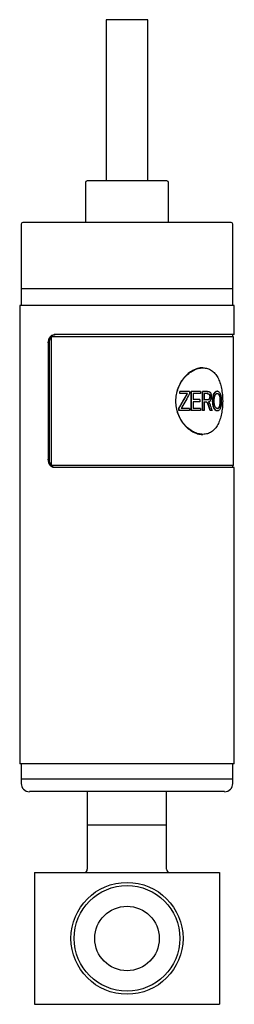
# Model space of a CAD drawing. Header units: inches. Extents: x 3.21 to 12.52, y 1.43 to 9.3.
# Tile 1 of 6: x 3.21 to 3.72, y 3.49 to 5.82. Entities that reach past the tile are written whole.
import ezdxf

# ---------------------------------------------------------------- set-up
doc = ezdxf.new("R2010")
doc.units = ezdxf.units.IN
doc.header["$MEASUREMENT"] = 0

msp = doc.modelspace()

# ---------------------------------------------------------------- linework, layer by layer
at = {"color": 7, "linetype": 'Continuous', "lineweight": 25}
for p, q in [((3.4147, 5.8184), (3.4147, 5.4365)), ((3.5131, 5.8184), (3.4147, 5.8184)), ((3.5131, 5.4365), (3.5131, 5.8184)), ((3.5584, 5.4365), (3.3694, 5.4365)), ((3.3655, 5.4326), (3.3655, 5.3381)), ((3.5623, 5.3381), (3.5623, 5.4326)), ((3.2139, 5.3341), (3.2139, 5.1806)), ((3.71, 5.3381), (3.2178, 5.3381)), ((3.7139, 5.1806), (3.7139, 5.3341)), ((3.2139, 5.1806), (3.2139, 5.1412)), ((3.7139, 5.1806), (3.2139, 5.1806)), ((3.7139, 5.1412), (3.7139, 5.1806)), ((3.2104, 5.1412), (3.2104, 4.0556)), ((3.7174, 5.1412), (3.2104, 5.1412)), ((3.7174, 5.0723), (3.7174, 5.1412)), ((3.285, 5.0674), (3.285, 4.7623)), ((3.7159, 5.0674), (3.285, 5.0674)), ((3.7174, 5.0723), (3.2919, 5.0723)), ((3.7139, 5.0674), (3.7139, 5.0723)), ((3.7159, 4.7623), (3.7159, 5.0674)), ((3.2778, 5.0527), (3.2778, 4.7771)), ((3.2803, 5.0527), (3.2803, 4.7771)), ((3.6435, 4.9936), (3.6421, 4.9936)), ((3.5886, 4.9325), (3.5886, 4.9378)), ((3.589, 4.9378), (3.5886, 4.9378)), ((3.589, 4.9325), (3.5886, 4.9325)), ((3.589, 4.9325), (3.589, 4.9378)), ((3.6116, 4.9378), (3.589, 4.9378)), ((3.607, 4.9325), (3.589, 4.9325)), ((3.6116, 4.9378), (3.6116, 4.9325)), ((3.6158, 4.8923), (3.6158, 4.9378)), ((3.6164, 4.9378), (3.6158, 4.9378)), ((3.6164, 4.8923), (3.6164, 4.9378)), ((3.6373, 4.9378), (3.6164, 4.9378)), ((3.6373, 4.9325), (3.6201, 4.9325)), ((3.6201, 4.9325), (3.6201, 4.9183)), ((3.6373, 4.9378), (3.6373, 4.9325)), ((3.6422, 4.8923), (3.6422, 4.9378)), ((3.6429, 4.9378), (3.6422, 4.9378)), ((3.6429, 4.8923), (3.6429, 4.9378)), ((3.6544, 4.9378), (3.6429, 4.9378)), ((3.6547, 4.9325), (3.6462, 4.9325)), ((3.6462, 4.9325), (3.6462, 4.9177)), ((3.6594, 4.9252), (3.6601, 4.9252)), ((3.6775, 4.9384), (3.6767, 4.9384)), ((3.6767, 4.9331), (3.6776, 4.9331)), ((3.6827, 4.9254), (3.6835, 4.9254)), ((3.6364, 4.9183), (3.6201, 4.9183)), ((3.6364, 4.913), (3.6201, 4.913)), ((3.6201, 4.913), (3.6201, 4.8976)), ((3.6364, 4.9183), (3.6364, 4.913)), ((3.6538, 4.9177), (3.6462, 4.9177)), ((3.6504, 4.9124), (3.6462, 4.9124)), ((3.6462, 4.9124), (3.6462, 4.8923)), ((3.6671, 4.9144), (3.6663, 4.9144)), ((3.6699, 4.8988), (3.6691, 4.8988)), ((3.6837, 4.9151), (3.6845, 4.9151)), ((3.5865, 4.8923), (3.5865, 4.8978)), ((3.587, 4.8978), (3.5865, 4.8978)), ((3.587, 4.8923), (3.5865, 4.8923)), ((3.587, 4.8923), (3.587, 4.8978)), ((3.612, 4.8923), (3.587, 4.8923)), ((3.612, 4.8976), (3.5917, 4.8976)), ((3.612, 4.8976), (3.612, 4.8923)), ((3.6164, 4.8923), (3.6158, 4.8923)), ((3.6378, 4.8923), (3.6164, 4.8923)), ((3.6378, 4.8976), (3.6201, 4.8976)), ((3.6378, 4.8976), (3.6378, 4.8923)), ((3.6429, 4.8923), (3.6422, 4.8923)), ((3.6462, 4.8923), (3.6429, 4.8923)), ((3.6616, 4.8923), (3.6608, 4.8923)), ((3.665, 4.8923), (3.6616, 4.8923)), ((3.6767, 4.897), (3.6775, 4.897)), ((3.6775, 4.8917), (3.6767, 4.8917)), ((3.6421, 4.8361), (3.6435, 4.8361)), ((3.7159, 4.7623), (3.285, 4.7623)), ((3.7139, 4.7574), (3.7139, 4.7623)), ((3.7174, 4.7574), (3.2919, 4.7574)), ((3.7174, 4.0556), (3.7174, 4.7574)), ((3.7174, 4.0556), (3.2104, 4.0556)), ((3.2139, 4.0556), (3.2139, 4.0192)), ((3.7139, 4.0192), (3.7139, 4.0556)), ((3.2139, 4.0192), (3.2139, 4.0093)), ((3.7139, 4.0192), (3.2139, 4.0192)), ((3.7139, 4.0093), (3.7139, 4.0192)), ((3.6942, 3.9897), (3.2336, 3.9897)), ((3.3701, 3.9897), (3.3701, 3.9109)), ((3.5576, 3.9109), (3.5576, 3.9897)), ((3.3701, 3.9109), (3.3701, 3.8059)), ((3.3701, 3.9109), (3.5576, 3.9109)), ((3.5576, 3.8059), (3.5576, 3.9109)), ((3.2451, 3.7984), (3.2451, 3.4859)), ((3.2451, 3.7984), (3.6826, 3.7984)), ((3.6826, 3.7984), (3.6826, 3.4859)), ((3.2451, 3.4859), (3.6826, 3.4859))]:
    msp.add_line(p, q, dxfattribs=at)
for centre, radius in [((3.4639, 3.6422), 0.1325), ((3.4639, 3.6422), 0.125), ((3.4639, 3.6419), 0.0763)]:
    msp.add_circle(centre, radius, dxfattribs=at)
for centre, radius, start, end in [((3.3694, 5.4326), 0.00394, 90, 180), ((3.5584, 5.4326), 0.00394, 0, 90), ((3.2178, 5.3341), 0.00394, 90, 180), ((3.71, 5.3341), 0.00394, 0, 90), ((3.2336, 4.0093), 0.0197, 180, 270), ((3.6942, 4.0093), 0.0197, 270, 0), ((3.3626, 3.8059), 0.0075, 270, 0), ((3.5651, 3.8059), 0.0075, 180, 270)]:
    msp.add_arc(centre, radius, start, end, dxfattribs=at)
for points, knots in [([(3.2778, 5.0527), (3.2778, 5.0553), (3.2781, 5.0578), (3.2795, 5.0626), (3.2805, 5.0647), (3.2831, 5.0684), (3.2846, 5.0698), (3.2881, 5.0718), (3.2899, 5.0723), (3.2919, 5.0723)], [0, 0, 0, 0, 0.25, 0.25, 0.5, 0.5, 0.75, 0.75, 1, 1, 1, 1]), ([(3.2803, 5.0527), (3.2803, 5.0533), (3.2804, 5.0546), (3.2806, 5.0565), (3.2809, 5.0584), (3.2815, 5.0608), (3.2825, 5.0637), (3.2842, 5.0666), (3.2863, 5.0691), (3.2887, 5.0709), (3.2914, 5.0721), (3.2933, 5.0723), (3.2942, 5.0723)], [0, 0, 0, 0, 0.062884, 0.125117, 0.187306, 0.250061, 0.374921, 0.499738, 0.624603, 0.749417, 0.874253, 1, 1, 1, 1]), ([(3.6421, 4.9936), (3.6421, 4.9936), (3.6386, 4.9941), (3.6308, 4.9923), (3.6195, 4.9881), (3.6084, 4.9807), (3.5984, 4.9709), (3.59, 4.9589), (3.5836, 4.9452), (3.5796, 4.9303), (3.5782, 4.9149), (3.5796, 4.8994), (3.5836, 4.8845), (3.59, 4.8708), (3.5984, 4.8588), (3.6084, 4.849), (3.6195, 4.8416), (3.6308, 4.8374), (3.6386, 4.8356), (3.6421, 4.8361), (3.6421, 4.8361)], [0, 0, 0, 0, 0.000019, 0.062521, 0.125022, 0.187521, 0.250018, 0.312515, 0.375011, 0.437488, 0.500001, 0.562495, 0.624991, 0.687487, 0.749984, 0.812482, 0.87498, 0.937481, 0.999983, 1, 1, 1, 1]), ([(3.69, 4.9149), (3.69, 4.92), (3.6895, 4.9303), (3.6874, 4.9452), (3.6838, 4.9589), (3.6787, 4.9709), (3.672, 4.9808), (3.6638, 4.9881), (3.6542, 4.9926), (3.6436, 4.9941), (3.6322, 4.9926), (3.6207, 4.9881), (3.6096, 4.9808), (3.5995, 4.9709), (3.591, 4.9589), (3.5845, 4.9452), (3.5805, 4.9303), (3.5791, 4.9149), (3.5805, 4.8994), (3.5845, 4.8845), (3.591, 4.8708), (3.5995, 4.8588), (3.6096, 4.849), (3.6207, 4.8416), (3.6322, 4.8371), (3.6436, 4.8356), (3.6542, 4.8371), (3.6638, 4.8416), (3.672, 4.849), (3.6787, 4.8588), (3.6838, 4.8708), (3.6874, 4.8845), (3.6895, 4.8994), (3.69, 4.9097), (3.69, 4.9149)], [0, 0, 0, 0, 0.031123, 0.062281, 0.093458, 0.124685, 0.155959, 0.187278, 0.218631, 0.250001, 0.281373, 0.312726, 0.344044, 0.375318, 0.406544, 0.437726, 0.468874, 0.500004, 0.531133, 0.562281, 0.593463, 0.624689, 0.655963, 0.687281, 0.718634, 0.750006, 0.781377, 0.812729, 0.844047, 0.875322, 0.906549, 0.937726, 0.968887, 1, 1, 1, 1]), ([(3.6031, 4.9271), (3.6037, 4.928), (3.6047, 4.9298), (3.6059, 4.9316), (3.6064, 4.9325)], [0, 0, 0, 0, 0.50238, 1, 1, 1, 1]), ([(3.6037, 4.9271), (3.6042, 4.928), (3.6048, 4.929), (3.6056, 4.9303), (3.6058, 4.9307), (3.6063, 4.9315), (3.6066, 4.932), (3.607, 4.9325)], [0, 0, 0, 0, 0.5, 0.5, 0.75, 0.75, 1, 1, 1, 1]), ([(3.6594, 4.9252), (3.6594, 4.9249), (3.6593, 4.9242), (3.6592, 4.9229), (3.6588, 4.9211), (3.6575, 4.9189), (3.6558, 4.918), (3.6543, 4.9177), (3.6535, 4.9177), (3.6531, 4.9177)], [0, 0, 0, 0, 0.078693, 0.143671, 0.285417, 0.499998, 0.748934, 0.874441, 1, 1, 1, 1]), ([(3.6601, 4.9252), (3.6601, 4.9249), (3.6601, 4.9245), (3.6601, 4.9241), (3.6601, 4.924), (3.6601, 4.9238), (3.6601, 4.9238), (3.66, 4.9236), (3.66, 4.9236), (3.6599, 4.9229), (3.6598, 4.9224), (3.6595, 4.9213), (3.6593, 4.9208), (3.6588, 4.9199), (3.6586, 4.9195), (3.6582, 4.9191), (3.6581, 4.919), (3.658, 4.9189), (3.6579, 4.9188), (3.6577, 4.9186), (3.6575, 4.9185), (3.657, 4.9182), (3.6566, 4.9181), (3.6561, 4.9179), (3.6561, 4.9179), (3.656, 4.9179), (3.6559, 4.9179), (3.6558, 4.9179), (3.6557, 4.9179), (3.6554, 4.9178), (3.6552, 4.9178), (3.655, 4.9178), (3.655, 4.9178), (3.6549, 4.9178), (3.6549, 4.9178), (3.6549, 4.9178), (3.6548, 4.9178), (3.6547, 4.9177), (3.6546, 4.9177), (3.6543, 4.9177), (3.6541, 4.9177), (3.6538, 4.9177)], [0, 0, 0, 0, 0.0625, 0.0625, 0.09375, 0.09375, 0.109375, 0.109375, 0.125, 0.125, 0.25, 0.25, 0.375, 0.375, 0.5, 0.5, 0.53125, 0.53125, 0.5625, 0.5625, 0.625, 0.625, 0.75, 0.75, 0.765625, 0.765625, 0.78125, 0.78125, 0.8125, 0.8125, 0.875, 0.875, 0.882812, 0.882812, 0.890625, 0.890625, 0.90625, 0.90625, 0.9375, 0.9375, 1, 1, 1, 1]), ([(3.6539, 4.9325), (3.6543, 4.9325), (3.655, 4.9324), (3.656, 4.9322), (3.657, 4.9317), (3.6581, 4.9306), (3.659, 4.9288), (3.6593, 4.9268), (3.6594, 4.9258), (3.6594, 4.9252)], [0, 0, 0, 0, 0.125393, 0.250765, 0.379187, 0.501229, 0.749453, 0.874662, 1, 1, 1, 1]), ([(3.6544, 4.9378), (3.6552, 4.9378), (3.6558, 4.9378), (3.6567, 4.9376), (3.6569, 4.9376), (3.6573, 4.9375), (3.6574, 4.9375), (3.6576, 4.9374), (3.6577, 4.9374), (3.6578, 4.9374), (3.6578, 4.9374), (3.6578, 4.9374), (3.6579, 4.9374), (3.6582, 4.9372), (3.6585, 4.9371), (3.6589, 4.9369), (3.6591, 4.9368), (3.6592, 4.9367), (3.6593, 4.9367), (3.6594, 4.9366), (3.6595, 4.9365), (3.6598, 4.9363), (3.66, 4.9361), (3.6603, 4.9357), (3.6605, 4.9355), (3.6607, 4.9352), (3.6608, 4.9351), (3.6611, 4.9347), (3.6612, 4.9343), (3.6615, 4.9338), (3.6616, 4.9336), (3.6617, 4.9332), (3.6618, 4.933), (3.6622, 4.9321), (3.6624, 4.9313), (3.6627, 4.9301), (3.6628, 4.9296), (3.6629, 4.929), (3.6629, 4.9288), (3.6629, 4.9284), (3.663, 4.9283), (3.663, 4.9282), (3.663, 4.9281), (3.663, 4.928), (3.663, 4.9279), (3.6631, 4.9273), (3.6631, 4.9264), (3.6631, 4.9253)], [0, 0, 0, 0, 0.125, 0.125, 0.1875, 0.1875, 0.21875, 0.21875, 0.234375, 0.234375, 0.242188, 0.242188, 0.25, 0.25, 0.3125, 0.3125, 0.34375, 0.34375, 0.359375, 0.359375, 0.375, 0.375, 0.4375, 0.4375, 0.46875, 0.46875, 0.5, 0.5, 0.5625, 0.5625, 0.59375, 0.59375, 0.625, 0.625, 0.75, 0.75, 0.8125, 0.8125, 0.84375, 0.84375, 0.859375, 0.859375, 0.867188, 0.867188, 0.875, 0.875, 1, 1, 1, 1]), ([(3.6547, 4.9325), (3.6551, 4.9325), (3.6555, 4.9324), (3.6557, 4.9324), (3.6558, 4.9324), (3.6559, 4.9324), (3.6559, 4.9324), (3.656, 4.9323), (3.6561, 4.9323), (3.6564, 4.9323), (3.6565, 4.9322), (3.6571, 4.932), (3.6574, 4.9318), (3.658, 4.9314), (3.6583, 4.9311), (3.6587, 4.9307), (3.6588, 4.9305), (3.6591, 4.9301), (3.6592, 4.9299), (3.6595, 4.9293), (3.6596, 4.9288), (3.6598, 4.9281), (3.6599, 4.9278), (3.66, 4.9273), (3.66, 4.9271), (3.6601, 4.9267), (3.6601, 4.9267), (3.6601, 4.9266), (3.6601, 4.9266), (3.6601, 4.9264), (3.6601, 4.9263), (3.6601, 4.9259), (3.6601, 4.9256), (3.6601, 4.9252)], [0, 0, 0, 0, 0.125, 0.125, 0.140625, 0.140625, 0.15625, 0.15625, 0.1875, 0.1875, 0.25, 0.25, 0.375, 0.375, 0.5, 0.5, 0.5625, 0.5625, 0.625, 0.625, 0.75, 0.75, 0.8125, 0.8125, 0.875, 0.875, 0.890625, 0.890625, 0.90625, 0.90625, 0.9375, 0.9375, 1, 1, 1, 1]), ([(3.6631, 4.9253), (3.6631, 4.9248), (3.6631, 4.9244), (3.6631, 4.9238), (3.6631, 4.9236), (3.6631, 4.9234), (3.6631, 4.9233), (3.663, 4.9232), (3.663, 4.9231), (3.663, 4.9231), (3.663, 4.923), (3.663, 4.9226), (3.663, 4.9222), (3.6629, 4.9217), (3.6629, 4.9215), (3.6628, 4.9211), (3.6628, 4.921), (3.6626, 4.92), (3.6624, 4.9193), (3.662, 4.918), (3.6617, 4.9173), (3.6611, 4.9162), (3.6608, 4.9157), (3.6602, 4.915), (3.66, 4.9148), (3.6597, 4.9145), (3.6596, 4.9144), (3.6593, 4.9142), (3.6592, 4.9141), (3.6589, 4.9139), (3.6587, 4.9137), (3.6582, 4.9134), (3.658, 4.9133), (3.6576, 4.9131), (3.6575, 4.9131), (3.6573, 4.913), (3.6573, 4.913), (3.6571, 4.913), (3.6571, 4.9129), (3.6569, 4.9129), (3.6566, 4.9128), (3.6563, 4.9127)], [0, 0, 0, 0, 0.0625, 0.0625, 0.09375, 0.09375, 0.109375, 0.109375, 0.117188, 0.117188, 0.125, 0.125, 0.1875, 0.1875, 0.21875, 0.21875, 0.25, 0.25, 0.375, 0.375, 0.5, 0.5, 0.625, 0.625, 0.6875, 0.6875, 0.71875, 0.71875, 0.75, 0.75, 0.8125, 0.8125, 0.875, 0.875, 0.90625, 0.90625, 0.921875, 0.921875, 0.9375, 0.9375, 1, 1, 1, 1]), ([(3.6663, 4.9144), (3.6664, 4.9159), (3.6664, 4.9187), (3.6668, 4.9229), (3.6675, 4.9269), (3.6687, 4.9309), (3.6705, 4.9344), (3.6726, 4.9369), (3.6744, 4.938), (3.6757, 4.9383), (3.6764, 4.9384), (3.6767, 4.9384)], [0, 0, 0, 0, 0.125174, 0.250305, 0.380411, 0.500375, 0.643288, 0.785671, 0.892798, 0.946292, 1, 1, 1, 1]), ([(3.6671, 4.9144), (3.6671, 4.9153), (3.6671, 4.9161), (3.6672, 4.9172), (3.6672, 4.9175), (3.6672, 4.918), (3.6672, 4.9181), (3.6672, 4.9183), (3.6672, 4.9184), (3.6672, 4.9185), (3.6672, 4.9185), (3.6672, 4.9186), (3.6672, 4.9186), (3.6673, 4.9194), (3.6673, 4.9201), (3.6674, 4.9211), (3.6675, 4.9215), (3.6675, 4.922), (3.6675, 4.9221), (3.6676, 4.9225), (3.6676, 4.9226), (3.6678, 4.9243), (3.6681, 4.9257), (3.6685, 4.9276), (3.6687, 4.9283), (3.669, 4.9291), (3.6691, 4.9294), (3.6692, 4.9299), (3.6693, 4.93), (3.6694, 4.9303), (3.6694, 4.9304), (3.67, 4.9318), (3.6705, 4.9328), (3.6714, 4.9343), (3.6717, 4.9347), (3.6724, 4.9356), (3.6727, 4.936), (3.6737, 4.937), (3.6744, 4.9375), (3.6756, 4.9381), (3.676, 4.9382), (3.6764, 4.9383), (3.6765, 4.9383), (3.6766, 4.9383), (3.6766, 4.9383), (3.6767, 4.9383), (3.6768, 4.9383), (3.6771, 4.9384), (3.6773, 4.9384), (3.6775, 4.9384)], [0, 0, 0, 0, 0.0625, 0.0625, 0.09375, 0.09375, 0.109375, 0.109375, 0.117188, 0.117188, 0.121094, 0.121094, 0.125, 0.125, 0.1875, 0.1875, 0.21875, 0.21875, 0.234375, 0.234375, 0.25, 0.25, 0.375, 0.375, 0.4375, 0.4375, 0.46875, 0.46875, 0.484375, 0.484375, 0.5, 0.5, 0.625, 0.625, 0.6875, 0.6875, 0.75, 0.75, 0.875, 0.875, 0.9375, 0.9375, 0.945312, 0.945312, 0.953125, 0.953125, 0.96875, 0.96875, 1, 1, 1, 1]), ([(3.67, 4.9144), (3.67, 4.9157), (3.67, 4.9168), (3.67, 4.9176), (3.67, 4.9177), (3.67, 4.9178), (3.67, 4.9178), (3.67, 4.9179), (3.67, 4.918), (3.6701, 4.9182), (3.6701, 4.9183), (3.6701, 4.9188), (3.6701, 4.919), (3.6702, 4.9198), (3.6702, 4.9204), (3.6703, 4.9209), (3.6703, 4.921), (3.6703, 4.9211), (3.6703, 4.9212), (3.6703, 4.9214), (3.6703, 4.9215), (3.6704, 4.922), (3.6704, 4.9222), (3.6706, 4.9231), (3.6707, 4.9236), (3.671, 4.9251), (3.6712, 4.926), (3.6717, 4.9273), (3.6718, 4.9278), (3.6722, 4.9286), (3.6724, 4.9291), (3.6731, 4.9303), (3.6736, 4.9309), (3.6742, 4.9316), (3.6744, 4.9317), (3.6746, 4.932), (3.6748, 4.9321), (3.6752, 4.9324), (3.6755, 4.9326), (3.6761, 4.9328), (3.6764, 4.9329), (3.6767, 4.933), (3.6767, 4.933), (3.6768, 4.933), (3.6768, 4.933), (3.6769, 4.933), (3.677, 4.933), (3.6772, 4.933), (3.6774, 4.9331), (3.6776, 4.9331)], [0, 0, 0, 0, 0.125, 0.125, 0.128906, 0.128906, 0.132812, 0.132812, 0.140625, 0.140625, 0.15625, 0.15625, 0.1875, 0.1875, 0.25, 0.25, 0.257812, 0.257812, 0.265625, 0.265625, 0.28125, 0.28125, 0.3125, 0.3125, 0.375, 0.375, 0.5, 0.5, 0.5625, 0.5625, 0.625, 0.625, 0.75, 0.75, 0.78125, 0.78125, 0.8125, 0.8125, 0.875, 0.875, 0.9375, 0.9375, 0.945312, 0.945312, 0.953125, 0.953125, 0.96875, 0.96875, 1, 1, 1, 1]), ([(3.6767, 4.9331), (3.6771, 4.933), (3.6777, 4.933), (3.679, 4.9324), (3.6804, 4.9311), (3.6816, 4.929), (3.6823, 4.9271), (3.6825, 4.926), (3.6827, 4.9254)], [0, 0, 0, 0, 0.125218, 0.250334, 0.499961, 0.749627, 0.874772, 1, 1, 1, 1]), ([(3.6775, 4.9384), (3.6778, 4.9384), (3.678, 4.9384), (3.6783, 4.9383), (3.6784, 4.9383), (3.6785, 4.9383), (3.6785, 4.9383), (3.6786, 4.9383), (3.6786, 4.9383), (3.6786, 4.9383), (3.6786, 4.9383), (3.6789, 4.9382), (3.6791, 4.9382), (3.6793, 4.9381), (3.6794, 4.938), (3.6796, 4.938), (3.6797, 4.9379), (3.6805, 4.9375), (3.6811, 4.937), (3.6824, 4.9357), (3.683, 4.9349), (3.6837, 4.9335), (3.684, 4.933), (3.6843, 4.9322), (3.6844, 4.9319), (3.6846, 4.9315), (3.6846, 4.9313), (3.6847, 4.931), (3.6848, 4.9309), (3.6852, 4.9296), (3.6855, 4.9284), (3.6859, 4.9265), (3.686, 4.9259), (3.6862, 4.9249), (3.6862, 4.9246), (3.6863, 4.9241), (3.6863, 4.9239), (3.6864, 4.9235), (3.6864, 4.9233), (3.6865, 4.9226), (3.6866, 4.9219), (3.6866, 4.9209), (3.6867, 4.9205), (3.6867, 4.92), (3.6867, 4.9198), (3.6867, 4.9195), (3.6867, 4.9193), (3.6868, 4.9188), (3.6868, 4.9184), (3.6868, 4.9179), (3.6868, 4.9178), (3.6868, 4.9175), (3.6868, 4.9174), (3.6868, 4.9173), (3.6868, 4.9172), (3.6868, 4.9172), (3.6868, 4.9171), (3.6868, 4.9166), (3.6868, 4.9159), (3.6869, 4.915)], [0, 0, 0, 0, 0.03125, 0.03125, 0.046875, 0.046875, 0.054688, 0.054688, 0.058594, 0.058594, 0.0625, 0.0625, 0.09375, 0.09375, 0.109375, 0.109375, 0.125, 0.125, 0.25, 0.25, 0.375, 0.375, 0.4375, 0.4375, 0.46875, 0.46875, 0.484375, 0.484375, 0.5, 0.5, 0.625, 0.625, 0.6875, 0.6875, 0.71875, 0.71875, 0.734375, 0.734375, 0.75, 0.75, 0.8125, 0.8125, 0.84375, 0.84375, 0.859375, 0.859375, 0.875, 0.875, 0.90625, 0.90625, 0.921875, 0.921875, 0.929688, 0.929688, 0.933594, 0.933594, 0.9375, 0.9375, 1, 1, 1, 1]), ([(3.6776, 4.9331), (3.678, 4.933), (3.6783, 4.933), (3.6786, 4.9329), (3.6786, 4.9329), (3.6786, 4.9329), (3.6786, 4.9329), (3.6787, 4.9329), (3.6787, 4.9329), (3.6789, 4.9328), (3.6789, 4.9328), (3.6792, 4.9327), (3.6793, 4.9326), (3.6796, 4.9324), (3.6798, 4.9323), (3.6801, 4.9321), (3.6802, 4.932), (3.6806, 4.9316), (3.6809, 4.9313), (3.6813, 4.9307), (3.6814, 4.9306), (3.6817, 4.9302), (3.6818, 4.93), (3.6822, 4.9294), (3.6824, 4.929), (3.6827, 4.9283), (3.6828, 4.928), (3.6829, 4.9275), (3.683, 4.9273), (3.6831, 4.927), (3.6831, 4.9269), (3.6831, 4.9268), (3.6832, 4.9268), (3.6832, 4.9266), (3.6832, 4.9265), (3.6833, 4.9261), (3.6834, 4.9258), (3.6835, 4.9254)], [0, 0, 0, 0, 0.125, 0.125, 0.132812, 0.132812, 0.140625, 0.140625, 0.15625, 0.15625, 0.1875, 0.1875, 0.25, 0.25, 0.3125, 0.3125, 0.375, 0.375, 0.5, 0.5, 0.5625, 0.5625, 0.625, 0.625, 0.75, 0.75, 0.8125, 0.8125, 0.875, 0.875, 0.890625, 0.890625, 0.90625, 0.90625, 0.9375, 0.9375, 1, 1, 1, 1]), ([(3.6827, 4.9254), (3.6828, 4.9246), (3.6832, 4.923), (3.6835, 4.9204), (3.6836, 4.9178), (3.6837, 4.916), (3.6837, 4.9151)], [0, 0, 0, 0, 0.249964, 0.499969, 0.749982, 1, 1, 1, 1]), ([(3.6835, 4.9254), (3.6837, 4.9244), (3.6839, 4.9236), (3.684, 4.9229), (3.684, 4.9228), (3.684, 4.9227), (3.684, 4.9227), (3.684, 4.9225), (3.6841, 4.9224), (3.6841, 4.9221), (3.6841, 4.9219), (3.6842, 4.9212), (3.6842, 4.9208), (3.6844, 4.9196), (3.6844, 4.9187), (3.6845, 4.9177), (3.6845, 4.9177), (3.6845, 4.9176), (3.6845, 4.9176), (3.6845, 4.9174), (3.6845, 4.9173), (3.6845, 4.917), (3.6845, 4.9168), (3.6845, 4.9162), (3.6845, 4.9157), (3.6845, 4.9151)], [0, 0, 0, 0, 0.25, 0.25, 0.265625, 0.265625, 0.28125, 0.28125, 0.3125, 0.3125, 0.375, 0.375, 0.5, 0.5, 0.75, 0.75, 0.765625, 0.765625, 0.78125, 0.78125, 0.8125, 0.8125, 0.875, 0.875, 1, 1, 1, 1]), ([(3.6575, 4.902), (3.6569, 4.9035), (3.6561, 4.906), (3.6548, 4.909), (3.6537, 4.9108), (3.6525, 4.9119), (3.6511, 4.9123), (3.6502, 4.9124), (3.6497, 4.9124)], [0, 0, 0, 0, 0.308733, 0.50037, 0.637632, 0.750112, 0.874927, 1, 1, 1, 1]), ([(3.6582, 4.902), (3.6576, 4.9038), (3.657, 4.9053), (3.6563, 4.9071), (3.6561, 4.9076), (3.6558, 4.9083), (3.6557, 4.9085), (3.6556, 4.9088), (3.6555, 4.9089), (3.6555, 4.909), (3.6554, 4.909), (3.6554, 4.9091), (3.6554, 4.9091), (3.6554, 4.9091), (3.6554, 4.9091), (3.6554, 4.9092), (3.6554, 4.9092), (3.655, 4.9098), (3.6546, 4.9104), (3.6541, 4.911), (3.6539, 4.9112), (3.6536, 4.9115), (3.6534, 4.9117), (3.653, 4.9119), (3.6528, 4.912), (3.6525, 4.9121), (3.6524, 4.9122), (3.6522, 4.9122), (3.6521, 4.9122), (3.652, 4.9122), (3.652, 4.9122), (3.6519, 4.9123), (3.6519, 4.9123), (3.6515, 4.9123), (3.651, 4.9124), (3.6504, 4.9124)], [0, 0, 0, 0, 0.25, 0.25, 0.375, 0.375, 0.4375, 0.4375, 0.46875, 0.46875, 0.484375, 0.484375, 0.492188, 0.492188, 0.496094, 0.496094, 0.5, 0.5, 0.625, 0.625, 0.6875, 0.6875, 0.75, 0.75, 0.8125, 0.8125, 0.84375, 0.84375, 0.859375, 0.859375, 0.867188, 0.867188, 0.875, 0.875, 1, 1, 1, 1]), ([(3.6563, 4.9127), (3.6565, 4.9125), (3.6567, 4.9123), (3.657, 4.9121), (3.657, 4.912), (3.6572, 4.9119), (3.6572, 4.9119), (3.6572, 4.9118), (3.6573, 4.9118), (3.6573, 4.9118), (3.6573, 4.9118), (3.6574, 4.9116), (3.6575, 4.9116), (3.6576, 4.9114), (3.6577, 4.9114), (3.6577, 4.9113), (3.6578, 4.9112), (3.6579, 4.9111), (3.658, 4.9108), (3.6582, 4.9106)], [0, 0, 0, 0, 0.25, 0.25, 0.375, 0.375, 0.4375, 0.4375, 0.46875, 0.46875, 0.5, 0.5, 0.625, 0.625, 0.6875, 0.6875, 0.75, 0.75, 1, 1, 1, 1]), ([(3.6582, 4.9106), (3.6584, 4.9103), (3.6585, 4.91), (3.6587, 4.9097), (3.6588, 4.9095), (3.6588, 4.9094), (3.6589, 4.9094), (3.6589, 4.9093), (3.6589, 4.9092), (3.6592, 4.9088), (3.6594, 4.9083), (3.6597, 4.9075), (3.6598, 4.9072), (3.66, 4.9069), (3.66, 4.9067), (3.6601, 4.9066), (3.6601, 4.9065), (3.6602, 4.9064), (3.6602, 4.9063), (3.6604, 4.9059), (3.6605, 4.9054), (3.6608, 4.9047)], [0, 0, 0, 0, 0.125, 0.125, 0.1875, 0.1875, 0.21875, 0.21875, 0.25, 0.25, 0.5, 0.5, 0.625, 0.625, 0.6875, 0.6875, 0.71875, 0.71875, 0.75, 0.75, 1, 1, 1, 1]), ([(3.6691, 4.8988), (3.6689, 4.8994), (3.6684, 4.9006), (3.6676, 4.903), (3.6669, 4.9062), (3.6665, 4.9096), (3.6664, 4.9124), (3.6663, 4.9138), (3.6663, 4.9144)], [0, 0, 0, 0, 0.125062, 0.250098, 0.49996, 0.749872, 0.874926, 1, 1, 1, 1]), ([(3.6699, 4.8988), (3.6697, 4.8992), (3.6696, 4.8996), (3.6694, 4.9), (3.6694, 4.9001), (3.6693, 4.9003), (3.6693, 4.9004), (3.6693, 4.9004), (3.6693, 4.9005), (3.6692, 4.9005), (3.6692, 4.9005), (3.6691, 4.9009), (3.669, 4.9011), (3.6689, 4.9016), (3.6688, 4.9018), (3.6687, 4.9021), (3.6687, 4.9023), (3.6685, 4.903), (3.6683, 4.9036), (3.6681, 4.9046), (3.668, 4.9049), (3.6679, 4.9056), (3.6678, 4.9059), (3.6675, 4.9076), (3.6674, 4.9089), (3.6673, 4.9107), (3.6672, 4.911), (3.6672, 4.9115), (3.6672, 4.9117), (3.6672, 4.912), (3.6672, 4.912), (3.6672, 4.9122), (3.6672, 4.9122), (3.6672, 4.9123), (3.6672, 4.9124), (3.6671, 4.9128), (3.6671, 4.9135), (3.6671, 4.9144)], [0, 0, 0, 0, 0.0625, 0.0625, 0.09375, 0.09375, 0.109375, 0.109375, 0.117188, 0.117188, 0.125, 0.125, 0.1875, 0.1875, 0.21875, 0.21875, 0.25, 0.25, 0.375, 0.375, 0.4375, 0.4375, 0.5, 0.5, 0.75, 0.75, 0.8125, 0.8125, 0.84375, 0.84375, 0.859375, 0.859375, 0.867188, 0.867188, 0.875, 0.875, 1, 1, 1, 1]), ([(3.6767, 4.8917), (3.6763, 4.8917), (3.6756, 4.8918), (3.6742, 4.8922), (3.6724, 4.8934), (3.6709, 4.8954), (3.6698, 4.8973), (3.6693, 4.8983), (3.6691, 4.8988)], [0, 0, 0, 0, 0.125171, 0.250274, 0.499962, 0.749699, 0.874822, 1, 1, 1, 1]), ([(3.6775, 4.8917), (3.6773, 4.8917), (3.6771, 4.8917), (3.6768, 4.8918), (3.6767, 4.8918), (3.6766, 4.8918), (3.6766, 4.8918), (3.6765, 4.8918), (3.6765, 4.8918), (3.6765, 4.8918), (3.6765, 4.8918), (3.6761, 4.8919), (3.6757, 4.892), (3.675, 4.8923), (3.6746, 4.8925), (3.6739, 4.893), (3.6736, 4.8932), (3.6729, 4.8938), (3.6726, 4.8942), (3.672, 4.895), (3.6717, 4.8954), (3.6713, 4.8961), (3.6711, 4.8963), (3.6709, 4.8967), (3.6709, 4.8968), (3.6708, 4.897), (3.6707, 4.897), (3.6707, 4.8971), (3.6707, 4.8972), (3.6706, 4.8972), (3.6706, 4.8973), (3.6704, 4.8976), (3.6702, 4.8981), (3.6699, 4.8988)], [0, 0, 0, 0, 0.0625, 0.0625, 0.09375, 0.09375, 0.109375, 0.109375, 0.117188, 0.117188, 0.125, 0.125, 0.25, 0.25, 0.375, 0.375, 0.5, 0.5, 0.625, 0.625, 0.75, 0.75, 0.8125, 0.8125, 0.84375, 0.84375, 0.859375, 0.859375, 0.867188, 0.867188, 0.875, 0.875, 1, 1, 1, 1]), ([(3.6775, 4.897), (3.6773, 4.897), (3.6772, 4.897), (3.677, 4.8971), (3.6769, 4.8971), (3.6768, 4.8971), (3.6768, 4.8971), (3.6767, 4.8971), (3.6767, 4.8971), (3.6764, 4.8972), (3.6761, 4.8973), (3.6753, 4.8977), (3.6747, 4.898), (3.6738, 4.8991), (3.6733, 4.8997), (3.6724, 4.9011), (3.672, 4.9019), (3.6714, 4.9035), (3.6711, 4.9044), (3.6708, 4.9055), (3.6708, 4.9056), (3.6708, 4.9058), (3.6707, 4.906), (3.6707, 4.9063), (3.6706, 4.9065), (3.6705, 4.9073), (3.6704, 4.9078), (3.6703, 4.9084), (3.6703, 4.9086), (3.6703, 4.9088), (3.6703, 4.9089), (3.6702, 4.9093), (3.6702, 4.9095), (3.6701, 4.9103), (3.6701, 4.9108), (3.67, 4.9114), (3.67, 4.9114), (3.67, 4.9115), (3.67, 4.9116), (3.67, 4.9117), (3.67, 4.9118), (3.67, 4.9121), (3.67, 4.9124), (3.67, 4.9131), (3.67, 4.9137), (3.67, 4.9144)], [0, 0, 0, 0, 0.03125, 0.03125, 0.046875, 0.046875, 0.054688, 0.054688, 0.0625, 0.0625, 0.125, 0.125, 0.25, 0.25, 0.375, 0.375, 0.5, 0.5, 0.625, 0.625, 0.640625, 0.640625, 0.65625, 0.65625, 0.6875, 0.6875, 0.75, 0.75, 0.765625, 0.765625, 0.78125, 0.78125, 0.8125, 0.8125, 0.875, 0.875, 0.882812, 0.882812, 0.890625, 0.890625, 0.90625, 0.90625, 0.9375, 0.9375, 1, 1, 1, 1]), ([(3.6837, 4.9151), (3.6837, 4.9141), (3.6836, 4.912), (3.6833, 4.9078), (3.6824, 4.9028), (3.6805, 4.8989), (3.6787, 4.8975), (3.6776, 4.8971), (3.677, 4.897), (3.6767, 4.897)], [0, 0, 0, 0, 0.125487, 0.250951, 0.500624, 0.75019, 0.874495, 0.934902, 1, 1, 1, 1]), ([(3.6845, 4.9151), (3.6845, 4.9138), (3.6845, 4.9128), (3.6844, 4.912), (3.6844, 4.9119), (3.6844, 4.9118), (3.6844, 4.9118), (3.6844, 4.9117), (3.6844, 4.9116), (3.6844, 4.9114), (3.6844, 4.9113), (3.6844, 4.9109), (3.6844, 4.9106), (3.6843, 4.9098), (3.6843, 4.9093), (3.6842, 4.9088), (3.6842, 4.9087), (3.6842, 4.9086), (3.6842, 4.9085), (3.6842, 4.9083), (3.6841, 4.9082), (3.6841, 4.9077), (3.6841, 4.9075), (3.6839, 4.9067), (3.6839, 4.9062), (3.6836, 4.9047), (3.6833, 4.9038), (3.683, 4.9029), (3.683, 4.9028), (3.6829, 4.9025), (3.6829, 4.9024), (3.6828, 4.9021), (3.6827, 4.9019), (3.6824, 4.9013), (3.6822, 4.9009), (3.6819, 4.9002), (3.6816, 4.8998), (3.6812, 4.8992), (3.681, 4.8989), (3.6803, 4.8981), (3.6798, 4.8977), (3.6791, 4.8973), (3.6789, 4.8973), (3.6787, 4.8972), (3.6786, 4.8972), (3.6785, 4.8972), (3.6785, 4.8972), (3.6785, 4.8971), (3.6784, 4.8971), (3.6782, 4.8971), (3.6779, 4.897), (3.6775, 4.897)], [0, 0, 0, 0, 0.125, 0.125, 0.128906, 0.128906, 0.132812, 0.132812, 0.140625, 0.140625, 0.15625, 0.15625, 0.1875, 0.1875, 0.25, 0.25, 0.257812, 0.257812, 0.265625, 0.265625, 0.28125, 0.28125, 0.3125, 0.3125, 0.375, 0.375, 0.5, 0.5, 0.515625, 0.515625, 0.53125, 0.53125, 0.5625, 0.5625, 0.625, 0.625, 0.6875, 0.6875, 0.75, 0.75, 0.875, 0.875, 0.90625, 0.90625, 0.921875, 0.921875, 0.929688, 0.929688, 0.9375, 0.9375, 1, 1, 1, 1]), ([(3.6846, 4.8987), (3.6844, 4.8983), (3.6843, 4.898), (3.6841, 4.8976), (3.6841, 4.8975), (3.684, 4.8974), (3.684, 4.8973), (3.684, 4.8972), (3.684, 4.8972), (3.684, 4.8972), (3.6839, 4.8972), (3.6838, 4.8969), (3.6837, 4.8967), (3.6835, 4.8962), (3.6834, 4.896), (3.6827, 4.8948), (3.6822, 4.8941), (3.6813, 4.8932), (3.681, 4.8929), (3.6803, 4.8925), (3.68, 4.8923), (3.6795, 4.8921), (3.6793, 4.892), (3.679, 4.8919), (3.6789, 4.8919), (3.6788, 4.8919), (3.6788, 4.8918), (3.6787, 4.8918), (3.6787, 4.8918), (3.6786, 4.8918), (3.6786, 4.8918), (3.6784, 4.8918), (3.678, 4.8917), (3.6775, 4.8917)], [0, 0, 0, 0, 0.0625, 0.0625, 0.09375, 0.09375, 0.109375, 0.109375, 0.117188, 0.117188, 0.125, 0.125, 0.1875, 0.1875, 0.25, 0.25, 0.5, 0.5, 0.625, 0.625, 0.75, 0.75, 0.8125, 0.8125, 0.84375, 0.84375, 0.859375, 0.859375, 0.867188, 0.867188, 0.875, 0.875, 1, 1, 1, 1]), ([(3.6869, 4.915), (3.6868, 4.9145), (3.6868, 4.9141), (3.6868, 4.9136), (3.6868, 4.9134), (3.6868, 4.9132), (3.6868, 4.9131), (3.6868, 4.913), (3.6868, 4.913), (3.6868, 4.9129), (3.6868, 4.9129), (3.6868, 4.9125), (3.6868, 4.9121), (3.6868, 4.9114), (3.6868, 4.911), (3.6867, 4.9093), (3.6865, 4.9078), (3.6863, 4.9058), (3.6862, 4.9051), (3.686, 4.9041), (3.6859, 4.9037), (3.6858, 4.903), (3.6857, 4.9027), (3.6856, 4.902), (3.6855, 4.9017), (3.6854, 4.9012), (3.6853, 4.9011), (3.6853, 4.9008), (3.6852, 4.9008), (3.6852, 4.9006), (3.6852, 4.9006), (3.6852, 4.9005), (3.6852, 4.9005), (3.685, 4.9), (3.6848, 4.8994), (3.6846, 4.8987)], [0, 0, 0, 0, 0.0625, 0.0625, 0.09375, 0.09375, 0.109375, 0.109375, 0.117188, 0.117188, 0.125, 0.125, 0.1875, 0.1875, 0.25, 0.25, 0.5, 0.5, 0.625, 0.625, 0.6875, 0.6875, 0.75, 0.75, 0.8125, 0.8125, 0.84375, 0.84375, 0.859375, 0.859375, 0.867188, 0.867188, 0.875, 0.875, 1, 1, 1, 1]), ([(3.2919, 4.7574), (3.2899, 4.7574), (3.2881, 4.7579), (3.2846, 4.7599), (3.2831, 4.7613), (3.2805, 4.765), (3.2795, 4.7671), (3.2781, 4.7719), (3.2778, 4.7744), (3.2778, 4.7771)], [0, 0, 0, 0, 0.25, 0.25, 0.5, 0.5, 0.75, 0.75, 1, 1, 1, 1]), ([(3.2942, 4.7574), (3.2938, 4.7574), (3.2928, 4.7574), (3.2914, 4.7577), (3.2901, 4.7582), (3.2884, 4.7591), (3.2863, 4.7606), (3.2842, 4.763), (3.2825, 4.766), (3.2813, 4.7695), (3.2805, 4.7732), (3.2804, 4.7758), (3.2803, 4.7771)], [0, 0, 0, 0, 0.06286, 0.125085, 0.187284, 0.250067, 0.374929, 0.499747, 0.624611, 0.749422, 0.874255, 1, 1, 1, 1])]:
    msp.add_open_spline(points, degree=3, knots=knots, dxfattribs=at)
for points in [[(3.5865, 4.8978), (3.5922, 4.9076), (3.5977, 4.9173), (3.6031, 4.9271)], [(3.587, 4.8978), (3.5927, 4.9076), (3.5982, 4.9173), (3.6037, 4.9271)], [(3.6116, 4.9325), (3.6058, 4.9219), (3.5998, 4.9114), (3.5937, 4.9008)], [(3.5937, 4.9008), (3.593, 4.8998), (3.5924, 4.8987), (3.5917, 4.8976)], [(3.6608, 4.8923), (3.6597, 4.8955), (3.6586, 4.8988), (3.6575, 4.902)], [(3.6616, 4.8923), (3.6605, 4.8955), (3.6594, 4.8988), (3.6582, 4.902)], [(3.6608, 4.9047), (3.6622, 4.9006), (3.6636, 4.8964), (3.665, 4.8923)]]:
    msp.add_open_spline(points, degree=3, dxfattribs=at)

doc.saveas('drawing.dxf')
